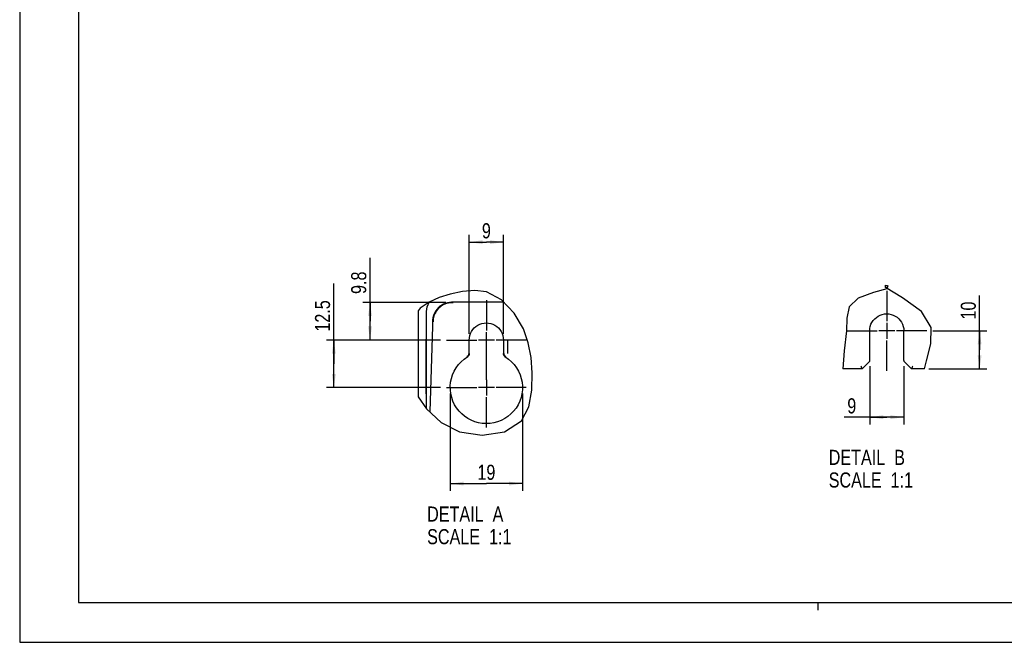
# Model space of a CAD drawing. Header units: inches. Extents: x 0 to 166, y 0 to 117.
# Tile 1 of 73: x 0 to 51, y 0 to 32. Entities that reach past the tile are written whole.
import ezdxf

# ---------------------------------------------------------------- set-up
doc = ezdxf.new("R2010")
doc.units = ezdxf.units.IN
doc.header["$LTSCALE"] = 9.105315
doc.header["$MEASUREMENT"] = 0
doc.linetypes.add('CENTER', pattern=[0.6, 0.375, -0.075, 0.075, -0.075])
doc.layers.get('0').update_dxf_attribs({"linetype": 'CONTINUOUS'})
doc.layers.add('DEFAULT_1', color=7, linetype='CENTER')
doc.styles.get("Standard").update_dxf_attribs({"font": 'txt', "width": 0.8})
doc.dimstyles.new('DIMSTYLE_2', dxfattribs={"dimtxt": 0.78125, "dimasz": 0.7, "dimexe": 0.18, "dimexo": 0.0625, "dimgap": 0.09, "dimtad": 1, "dimdec": 1, "dimlfac": 0.2, "dimzin": 4, "dimdsep": 46, "dimtxsty": 'STANDARD', "dimblk": '_FILLED', "dimblk1": '_FILLED', "dimblk2": '_FILLED', "dimcen": 0.09, "dimadec": 0, "dimazin": 0, "dimtfac": 1, "dimtdec": 1, "dimtofl": 0, "dimtmove": 0, "dimatfit": 3, "dimldrblk": '_FILLED', "dimfxl": 1, "dimtolj": 1, "dimtzin": 4, "dimarcsym": 0})
doc.dimstyles.new('DIMSTYLE_3', dxfattribs={"dimtxt": 0.78125, "dimasz": 0.7, "dimexe": 0.18, "dimexo": 0.0625, "dimgap": 0.09, "dimtad": 1, "dimdec": 0, "dimlfac": 0.2, "dimzin": 4, "dimdsep": 46, "dimtxsty": 'STANDARD', "dimblk": '_FILLED', "dimblk1": '_FILLED', "dimblk2": '_FILLED', "dimcen": 0.09, "dimadec": 0, "dimazin": 0, "dimtfac": 1, "dimtdec": 0, "dimtofl": 0, "dimtmove": 0, "dimatfit": 3, "dimldrblk": '_FILLED', "dimfxl": 1, "dimtolj": 1, "dimtzin": 4, "dimarcsym": 0})

# ---------------------------------------------------------------- blocks, each defined once
blk = doc.blocks.new('_FILLED')
at = {"color": 0, "linetype": 'BYBLOCK'}
blk.add_solid([(0, 0), (-1, 0.143), (-1, -0.143)], dxfattribs=at)
blk = doc.blocks.new('*D5')
at = {"color": 7, "linetype": 'CONTINUOUS'}
for p, q in [((18.141, 16.63), (18.141, 19.92)), ((22.07, 17.599), (17.766, 17.599)), ((18.141, 17.599), (18.141, 16.63)), ((18.141, 15.661), (18.141, 16.63)), ((21.783, 15.661), (17.766, 15.661))]:
    blk.add_line(p, q, dxfattribs=at)
at = {"color": 7, "linetype": 'CONTINUOUS', "xscale": 0.7, "yscale": 0.7, "zscale": 0.7}
for p, rotation in [((18.141, 17.599), 90), ((18.141, 15.661), 270)]:
    blk.add_blockref('_FILLED', p, dxfattribs=dict(at, rotation=rotation))
at = {"color": 7, "linetype": 'CONTINUOUS', "insert": (17.164, 18.045), "char_height": 0.7812, "width": 1.875, "attachment_point": 1, "rotation": 90, "line_spacing_factor": 0.9}
blk.add_mtext('9.8', dxfattribs=at)
blk = doc.blocks.new('*D19')
at = {"color": 7, "linetype": 'CONTINUOUS'}
for p, q in [((44.013, 14.307), (44.013, 11.289)), ((45.785, 14.306), (45.785, 11.289)), ((44.899, 11.664), (42.693, 11.664)), ((44.013, 11.664), (44.899, 11.664)), ((45.785, 11.664), (44.899, 11.664))]:
    blk.add_line(p, q, dxfattribs=at)
at = {"color": 7, "linetype": 'CONTINUOUS', "xscale": 0.7, "yscale": 0.7, "zscale": 0.7, "rotation": 180}
blk.add_blockref('_FILLED', (44.013, 11.664), dxfattribs=at)
at = {"color": 7, "linetype": 'CONTINUOUS', "xscale": 0.7, "yscale": 0.7, "zscale": 0.7}
blk.add_blockref('_FILLED', (45.785, 11.664), dxfattribs=at)
at = {"color": 7, "linetype": 'CONTINUOUS', "insert": (43.318, 12.64), "char_height": 0.781, "width": 0.625, "attachment_point": 3, "line_spacing_factor": 0.9}
blk.add_mtext('9', dxfattribs=at)
blk = doc.blocks.new('*D20')
at = {"color": 7, "linetype": 'CONTINUOUS'}
for p, q in [((49.705, 15.148), (49.705, 17.973)), ((47.281, 16.132), (50.08, 16.132)), ((49.705, 16.132), (49.705, 15.148)), ((49.705, 14.164), (49.705, 15.148)), ((47.081, 14.164), (50.08, 14.164))]:
    blk.add_line(p, q, dxfattribs=at)
at = {"color": 7, "linetype": 'CONTINUOUS', "xscale": 0.7, "yscale": 0.7, "zscale": 0.7}
for p, rotation in [((49.705, 16.132), 90), ((49.705, 14.164), 270)]:
    blk.add_blockref('_FILLED', p, dxfattribs=dict(at, rotation=rotation))
at = {"color": 7, "linetype": 'CONTINUOUS', "insert": (48.729, 16.723), "char_height": 0.7812, "width": 1.25, "attachment_point": 1, "rotation": 90, "line_spacing_factor": 0.9}
blk.add_mtext('10', dxfattribs=at)
blk = doc.blocks.new('*D21')
at = {"color": 7, "linetype": 'CONTINUOUS'}
for p, q in [((16.266, 14.427), (16.266, 18.594)), ((21.783, 15.661), (15.891, 15.661)), ((16.266, 15.661), (16.266, 14.427)), ((16.266, 13.194), (16.266, 14.427)), ((21.783, 13.194), (15.891, 13.194))]:
    blk.add_line(p, q, dxfattribs=at)
at = {"color": 7, "linetype": 'CONTINUOUS', "xscale": 0.7, "yscale": 0.7, "zscale": 0.7}
for p, rotation in [((16.266, 15.661), 90), ((16.266, 13.194), 270)]:
    blk.add_blockref('_FILLED', p, dxfattribs=dict(at, rotation=rotation))
at = {"color": 7, "linetype": 'CONTINUOUS', "insert": (15.289, 16.094), "char_height": 0.7812, "width": 2.5, "attachment_point": 1, "rotation": 90, "line_spacing_factor": 0.9}
blk.add_mtext('12.5', dxfattribs=at)
blk = doc.blocks.new('*D22')
at = {"color": 7, "linetype": 'CONTINUOUS'}
for p, q in [((23.28, 15.973), (23.28, 21.106)), ((25.051, 15.973), (25.051, 21.106)), ((23.28, 20.731), (24.166, 20.731)), ((25.051, 20.731), (24.166, 20.731))]:
    blk.add_line(p, q, dxfattribs=at)
at = {"color": 7, "linetype": 'CONTINUOUS', "xscale": 0.7, "yscale": 0.7, "zscale": 0.7, "rotation": 180}
blk.add_blockref('_FILLED', (23.28, 20.731), dxfattribs=at)
at = {"color": 7, "linetype": 'CONTINUOUS', "xscale": 0.7, "yscale": 0.7, "zscale": 0.7}
blk.add_blockref('_FILLED', (25.051, 20.731), dxfattribs=at)
at = {"color": 7, "linetype": 'CONTINUOUS', "insert": (24.166, 21.708), "char_height": 0.781, "width": 0.625, "attachment_point": 2, "line_spacing_factor": 0.9}
blk.add_mtext('9', dxfattribs=at)
blk = doc.blocks.new('*D23')
at = {"color": 7, "linetype": 'CONTINUOUS'}
for p, q in [((22.295, 12.888), (22.295, 7.848)), ((26.036, 12.888), (26.036, 7.848)), ((22.295, 8.223), (24.166, 8.223)), ((26.036, 8.223), (24.166, 8.223))]:
    blk.add_line(p, q, dxfattribs=at)
at = {"color": 7, "linetype": 'CONTINUOUS', "xscale": 0.7, "yscale": 0.7, "zscale": 0.7, "rotation": 180}
blk.add_blockref('_FILLED', (22.295, 8.223), dxfattribs=at)
at = {"color": 7, "linetype": 'CONTINUOUS', "xscale": 0.7, "yscale": 0.7, "zscale": 0.7}
blk.add_blockref('_FILLED', (26.036, 8.223), dxfattribs=at)
at = {"color": 7, "linetype": 'CONTINUOUS', "insert": (24.166, 9.199), "char_height": 0.7812, "width": 1.25, "attachment_point": 2, "line_spacing_factor": 0.9}
blk.add_mtext('19', dxfattribs=at)

msp = doc.modelspace()

# ---------------------------------------------------------------- linework, layer by layer
at = {"color": 7, "linetype": 'CONTINUOUS'}
for p, q in [((0, 116.929), (0, 0)), ((3.051, 114.862), (3.051, 2.067)), ((44.825, 18.377), (44.837, 18.495)), ((45.708, 17.852), (44.825, 18.377)), ((44.837, 18.495), (44.874, 18.487)), ((44.874, 18.487), (44.913, 18.478)), ((44.948, 18.468), (44.91, 18.315)), ((44.913, 18.478), (44.948, 18.468)), ((21.725, 17.856), (21.201, 17.624)), ((22.29, 18.029), (21.725, 17.856)), ((22.93, 18.173), (22.29, 18.029)), ((23.564, 18.231), (22.93, 18.173)), ((24.17, 18.151), (23.564, 18.231)), ((24.954, 17.736), (24.17, 18.151)), ((44.211, 18.118), (43.418, 17.828)), ((44.91, 18.315), (44.211, 18.118)), ((46.701, 17.133), (45.708, 17.852)), ((21.201, 17.624), (20.744, 17.302)), ((21.223, 17.624), (21.223, 17.634)), ((25.072, 17.613), (22.363, 17.613)), ((22.382, 17.599), (22.444, 17.599)), ((25.602, 17.058), (24.954, 17.736)), ((42.952, 17.371), (42.823, 16.792)), ((43.418, 17.828), (42.952, 17.371)), ((20.744, 17.302), (20.641, 17.174)), ((20.641, 17.174), (20.641, 12.717)), ((21.065, 12.091), (21.073, 17.135)), ((21.073, 17.135), (21.081, 17.258)), ((26.08, 16.241), (25.602, 17.058)), ((47.205, 16.305), (46.701, 17.133)), ((21.373, 16.378), (21.233, 11.935)), ((21.374, 16.434), (21.373, 16.378)), ((21.376, 16.527), (21.374, 16.434)), ((21.377, 16.618), (21.376, 16.527)), ((42.823, 16.792), (42.807, 16.131)), ((44.899, 16.546), (44.899, 15.718)), ((24.165, 15.264), (24.165, 16.074)), ((26.337, 15.51), (26.08, 16.241)), ((42.807, 16.131), (42.686, 15.098)), ((44.013, 14.62), (44.013, 16.131)), ((45.313, 16.132), (44.485, 16.132)), ((45.785, 14.619), (45.785, 16.132)), ((47.184, 15.464), (47.205, 16.305)), ((21.035, 15.702), (21.035, 12.864)), ((21.035, 15.702), (21.071, 15.702)), ((23.28, 14.961), (23.28, 15.661)), ((24.579, 15.661), (23.751, 15.661)), ((25.051, 15.661), (25.051, 14.961)), ((25.275, 14.968), (25.275, 15.647)), ((26.477, 14.757), (26.337, 15.51)), ((46.951, 14.574), (47.184, 15.464)), ((23.161, 14.8), (23.186, 14.793)), ((25.17, 14.8), (25.145, 14.793)), ((42.686, 15.098), (42.618, 14.164)), ((26.535, 13.967), (26.477, 14.757)), ((43.97, 14.514), (43.62, 14.164)), ((46.179, 14.164), (45.829, 14.514)), ((46.855, 14.164), (46.951, 14.574)), ((26.523, 13.06), (26.535, 13.967)), ((43.62, 14.164), (42.618, 14.164)), ((46.855, 14.164), (46.179, 14.164)), ((24.165, 13.591), (24.165, 12.781)), ((21.066, 12.864), (21.035, 12.864)), ((24.579, 13.194), (23.751, 13.194)), ((26.369, 12.197), (26.523, 13.06)), ((20.641, 12.717), (21.061, 12.095)), ((21.061, 12.095), (21.825, 11.384)), ((25.989, 11.481), (26.369, 12.197)), ((21.825, 11.384), (22.775, 10.905)), ((25.104, 10.906), (25.989, 11.481)), ((22.775, 10.905), (23.952, 10.723)), ((23.952, 10.723), (25.104, 10.906)), ((3.051, 2.067), (162.5, 2.067)), ((41.339, 1.673), (41.339, 2.067)), ((0, 0), (165.551, 0))]:
    msp.add_line(p, q, dxfattribs=at)
for points in [[(21.081, 17.258), (21.106, 17.38), (21.146, 17.497)], [(21.146, 17.497), (21.201, 17.608), (21.216, 17.63)], [(22.363, 17.613), (22.256, 17.607), (22.15, 17.589), (22.047, 17.56), (21.947, 17.521), (21.852, 17.47), (21.764, 17.41), (21.683, 17.34), (21.609, 17.262), (21.545, 17.176), (21.49, 17.084), (21.446, 16.986), (21.412, 16.884)], [(22.389, 17.591), (22.293, 17.586), (22.198, 17.572), (22.104, 17.548), (22.013, 17.516), (21.926, 17.475), (21.843, 17.426), (21.766, 17.368), (21.695, 17.304), (21.63, 17.233)], [(21.412, 16.884), (21.405, 16.856), (21.399, 16.828), (21.393, 16.8), (21.389, 16.772), (21.385, 16.744), (21.382, 16.715), (21.38, 16.686), (21.378, 16.657), (21.378, 16.627)], [(21.63, 17.233), (21.584, 17.173), (21.543, 17.11), (21.507, 17.044), (21.477, 16.975), (21.451, 16.905), (21.431, 16.832), (21.417, 16.759), (21.408, 16.685), (21.405, 16.61)], [(44.013, 16.131), (44.022, 16.251), (44.045, 16.365), (44.081, 16.473), (44.133, 16.576), (44.198, 16.672), (44.273, 16.759), (44.359, 16.834), (44.455, 16.898), (44.557, 16.949), (44.666, 16.986), (44.781, 17.009), (44.896, 17.018), (45.011, 17.01), (45.125, 16.988), (45.234, 16.952), (45.337, 16.902), (45.435, 16.837), (45.522, 16.762), (45.598, 16.676), (45.664, 16.578), (45.716, 16.475), (45.753, 16.366), (45.776, 16.252), (45.785, 16.131)], [(23.28, 15.661), (23.289, 15.781), (23.311, 15.894), (23.348, 16.002), (23.399, 16.104), (23.464, 16.201), (23.539, 16.287), (23.625, 16.362), (23.721, 16.427), (23.824, 16.478), (23.932, 16.515), (24.047, 16.538), (24.162, 16.547), (24.277, 16.539), (24.392, 16.517), (24.501, 16.481), (24.604, 16.43), (24.701, 16.366), (24.788, 16.291), (24.864, 16.205), (24.93, 16.107), (24.982, 16.003), (25.019, 15.895), (25.042, 15.781), (25.051, 15.661)], [(23.039, 11.707), (22.888, 11.836), (22.748, 11.981), (22.626, 12.139), (22.522, 12.31), (22.435, 12.494), (22.369, 12.683), (22.324, 12.877), (22.3, 13.076), (22.297, 13.275), (22.316, 13.475), (22.357, 13.673), (22.418, 13.865), (22.5, 14.049), (22.603, 14.227), (22.723, 14.39), (22.86, 14.538), (23.014, 14.672), (23.205, 14.806)], [(25.126, 14.806), (25.318, 14.671), (25.473, 14.536), (25.61, 14.388), (25.73, 14.224), (25.832, 14.048), (25.914, 13.864), (25.975, 13.673), (26.015, 13.474), (26.034, 13.275), (26.031, 13.076), (26.007, 12.877), (25.962, 12.682), (25.895, 12.492), (25.807, 12.306), (25.701, 12.134), (25.577, 11.974), (25.435, 11.828), (25.281, 11.699), (25.114, 11.589), (24.934, 11.496), (24.748, 11.423), (24.554, 11.372), (24.354, 11.34), (24.154, 11.33), (23.955, 11.342), (23.757, 11.376), (23.565, 11.429), (23.381, 11.503), (23.204, 11.597), (23.039, 11.707)], [(23.253, 14.967), (23.252, 14.944), (23.248, 14.923), (23.242, 14.901), (23.233, 14.881), (23.223, 14.862), (23.21, 14.844), (23.195, 14.827), (23.179, 14.813), (23.161, 14.8)], [(23.28, 14.961), (23.278, 14.938), (23.275, 14.916), (23.268, 14.895), (23.26, 14.875), (23.249, 14.855), (23.236, 14.837), (23.221, 14.821), (23.205, 14.806)], [(25.126, 14.806), (25.11, 14.821), (25.095, 14.837), (25.082, 14.855), (25.071, 14.875), (25.063, 14.895), (25.057, 14.916), (25.053, 14.938), (25.051, 14.961)], [(25.103, 14.871), (25.097, 14.881), (25.093, 14.891), (25.089, 14.902), (25.086, 14.912), (25.083, 14.923), (25.081, 14.934), (25.079, 14.945), (25.078, 14.956), (25.078, 14.967)], [(25.17, 14.8), (25.161, 14.806), (25.152, 14.813), (25.144, 14.82), (25.136, 14.827), (25.128, 14.835), (25.121, 14.844), (25.114, 14.853), (25.108, 14.862), (25.103, 14.871)], [(43.559, 14.311), (43.57, 14.285), (43.58, 14.26), (43.589, 14.237), (43.598, 14.215)], [(44.013, 14.62), (44.012, 14.606), (44.011, 14.592), (44.008, 14.58), (44.004, 14.568), (43.999, 14.556), (43.993, 14.545), (43.987, 14.534), (43.979, 14.524), (43.97, 14.514)], [(45.829, 14.514), (45.82, 14.524), (45.812, 14.534), (45.805, 14.545), (45.799, 14.556), (45.794, 14.568), (45.791, 14.58), (45.788, 14.592), (45.786, 14.606), (45.785, 14.62)], [(46.24, 14.311), (46.229, 14.285), (46.219, 14.26), (46.209, 14.237), (46.2, 14.215)], [(43.598, 14.215), (43.612, 14.183), (43.616, 14.172), (43.619, 14.166), (43.62, 14.164)], [(46.2, 14.215), (46.186, 14.183), (46.182, 14.172), (46.179, 14.166), (46.179, 14.164)]]:
    msp.add_lwpolyline(points, dxfattribs=at)
at = {"layer": 'DEFAULT_1', "color": 7, "linetype": 'CENTER'}
for p, q in [((44.899, 18.202), (44.899, 16.632)), ((24.165, 17.73), (24.165, 16.161)), ((42.83, 16.132), (44.399, 16.132)), ((46.969, 16.132), (45.399, 16.132)), ((22.096, 15.661), (23.665, 15.661)), ((26.234, 15.661), (24.665, 15.661)), ((44.899, 14.063), (44.899, 15.632)), ((24.165, 13.591), (24.165, 15.264)), ((22.096, 13.194), (23.665, 13.194)), ((26.234, 13.194), (24.665, 13.194)), ((24.165, 11.125), (24.165, 12.694))]:
    msp.add_line(p, q, dxfattribs=at)

# ---------------------------------------------------------------- texts
at = {"color": 7, "linetype": 'CONTINUOUS', "char_height": 0.7812, "width": 6.25, "attachment_point": 1, "line_spacing_factor": 0.9}
for s, insert in [('DETAIL  B\\PSCALE  1:1', (41.892, 9.972)), ('DETAIL  A\\PSCALE  1:1', (21.098, 7.036))]:
    msp.add_mtext(s, dxfattribs=dict(at, insert=insert))

# ---------------------------------------------------------------- dimensions: what is measured, and where the dimension line sits
at = {"color": 7, "linetype": 'CONTINUOUS'}
for base, p1, p2, picture, middle in [((25.051, 20.731), (23.28, 15.973), (25.051, 15.973), '*D22', (23.853, 21.317)), ((45.785, 11.664), (44.013, 14.307), (45.785, 14.306), '*D19', (42.38, 12.25)), ((26.036, 8.223), (22.295, 12.888), (26.036, 12.888), '*D23', (23.541, 8.809))]:
    dim = msp.add_linear_dim(base=base, p1=p1, p2=p2, dimstyle='DIMSTYLE_3', dxfattribs=at)
    dim.commit()
    dim.dimension.update_dxf_attribs({"geometry": picture, "text_midpoint": middle, "dimtype": 160})
for base, p1, p2, angle, dimstyle, picture, middle in [((18.141, 17.599), (21.783, 15.661), (22.07, 17.599), 90, 'DIMSTYLE_2', '*D5', (17.555, 18.982)), ((16.266, 15.661), (21.783, 13.194), (21.783, 15.661), 90, 'DIMSTYLE_2', '*D21', (15.68, 17.344)), ((49.705, 14.164), (47.281, 16.132), (47.081, 14.164), 270, 'DIMSTYLE_3', '*D20', (49.12, 17.348))]:
    dim = msp.add_linear_dim(base=base, p1=p1, p2=p2, angle=angle, dimstyle=dimstyle, dxfattribs=at)
    dim.commit()
    dim.dimension.update_dxf_attribs({"geometry": picture, "text_midpoint": middle, "dimtype": 160})

doc.saveas('drawing.dxf')
